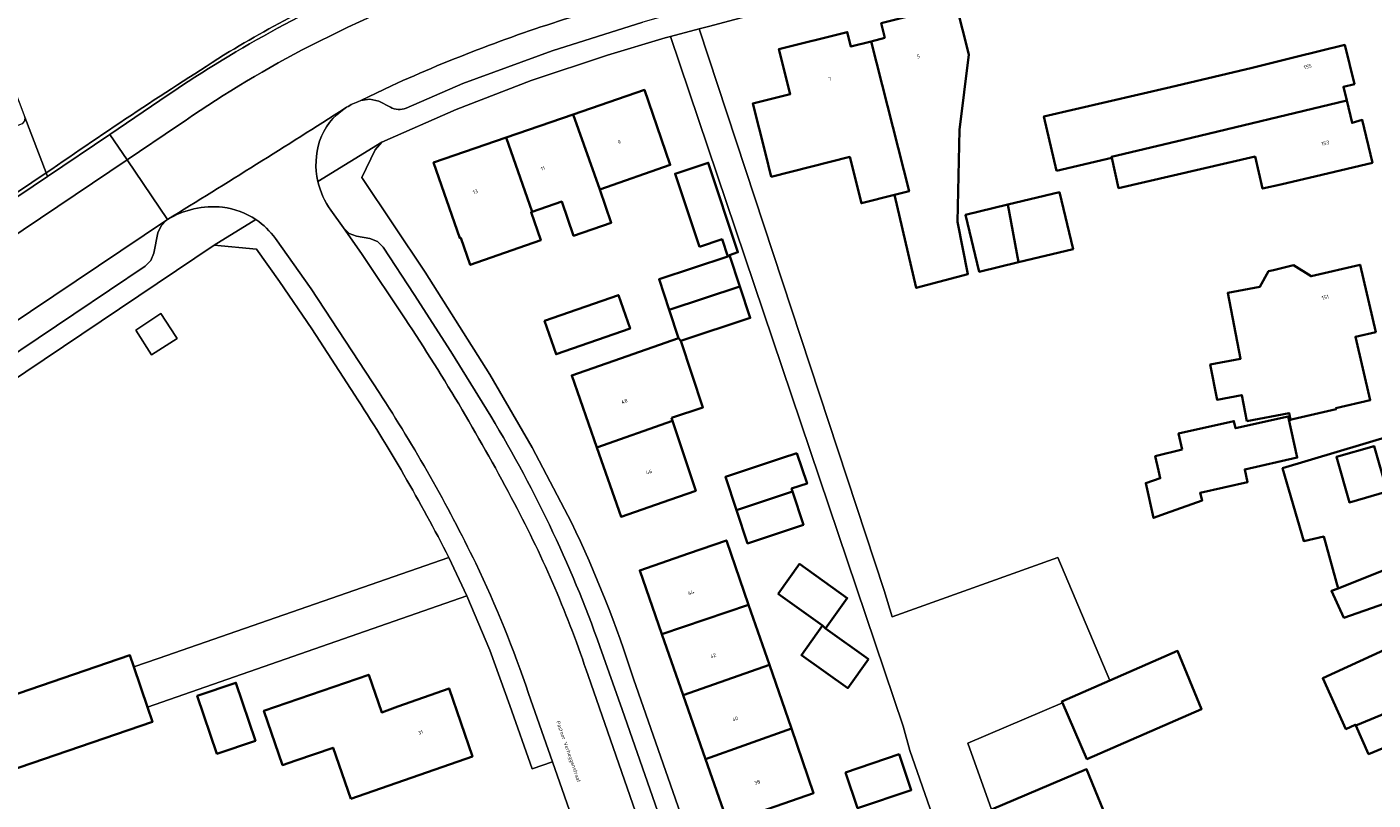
# Model space of a CAD drawing. Header units: metres. Extents: x 197700 to 204338, y 317132 to 325229.
# Tile 212 of 256: x 199686 to 199817, y 319215 to 319290. Entities that reach past the tile are written whole.
import ezdxf
from ezdxf.enums import TextEntityAlignment as Align

# ---------------------------------------------------------------- set-up
doc = ezdxf.new("R2010")
doc.units = ezdxf.units.M
for name, color, linetype, lineweight in [('B-WE-GR-BEPLANTING_CULTUUR_HEESTERS-GV', 90, 'Continuous', 18), ('B-WE-OG-BEBOUWING-GV', 7, 'Continuous', 35), ('B-WE-OG-BEBOUWING-T18', 10, 'Continuous', 18), ('B-WE-OG-TERREIN_CULTUURSCHEIDING-GV', 7, 'Continuous', 18), ('B-WE-OG-TERREIN_ERF-GV', 7, 'Continuous', 18), ('B-WE-OG-TOPOGRAFIE-T18', 10, 'Continuous', 18), ('B-WE-VH-VERHARDING_ASFALT-GV', 252, 'Continuous', 18), ('B-WE-VH-VERHARDING_BETONSTRAATSTEEN-GV', 252, 'Continuous', 18), ('B-WE-VH-VERHARDING_GESLOTEN-GV', 252, 'Continuous', 18), ('B-WE-VH-VERHARDING_OPEN-GV', 252, 'Continuous', 18), ('B-WE-VH-VERHARDING_TEGEL-GV', 252, 'Continuous', 18)]:
    doc.layers.add(name, color=color, linetype=linetype, lineweight=lineweight)
doc.styles.add('NLCS-ISO-M200-T18', font='NLCS-ISO.ttf', dxfattribs={"height": 0.36})

msp = doc.modelspace()

# ---------------------------------------------------------------- linework, layer by layer
at = {"layer": 'B-WE-GR-BEPLANTING_CULTUUR_HEESTERS-GV'}
for points in [[(199699.966, 319283.762, -0.049288), (199721.736, 319295.614)], [(199721.61, 319295.952, 0.0344834), (199705.901, 319287.96)], [(199705.901, 319287.96, 0.010903), (199688.104, 319276.183)]]:
    msp.add_lwpolyline(points, format="xyb", dxfattribs=at)
msp.add_lwpolyline([(199688.104, 319276.183), (199688.231, 319275.847), (199694.288, 319279.932), (199699.966, 319283.762)], dxfattribs=at)
msp.add_lwpolyline([(199666.77, 319261.373), (199688.231, 319275.847), (199688.104, 319276.183), (199667.14, 319262.045), (199666.645, 319261.711)], close=True, dxfattribs=at)
at = {"layer": 'B-WE-OG-BEBOUWING-GV'}
for points in [[(199769.496, 319289.299), (199768.164, 319288.957), (199771.832, 319274.409), (199770.429, 319274.054), (199772.539, 319265.025), (199777.537, 319266.373), (199776.53, 319271.451), (199776.74, 319280.367), (199777.625, 319287.689), (199776.408, 319292.539), (199769.14, 319290.715)], [(199758.465, 319275.815), (199766.076, 319277.74), (199767.214, 319273.24), (199770.429, 319274.054), (199771.832, 319274.409), (199768.164, 319288.957), (199766.186, 319288.449), (199765.831, 319289.865), (199759.208, 319288.201), (199760.308, 319283.838), (199756.672, 319282.921), (199757.895, 319278.073)], [(199786.138, 319276.398), (199791.493, 319277.636), (199791.47, 319277.736), (199798.425, 319279.408), (199814.295, 319283.222), (199813.979, 319284.556), (199815.038, 319284.817), (199814.104, 319288.608), (199809.249, 319287.412), (199805.115, 319286.394), (199802.676, 319285.818), (199797.213, 319284.517), (199784.918, 319281.674)], [(199741.822, 319274.583), (199748.667, 319276.956), (199747.785, 319279.517), (199746.157, 319284.244), (199739.246, 319281.864)], [(199816.783, 319277.162), (199815.802, 319281.336), (199814.811, 319281.04), (199814.295, 319283.222), (199798.425, 319279.408), (199791.47, 319277.736), (199791.493, 319277.636), (199792.169, 319274.713), (199805.411, 319277.776), (199806.13, 319274.662), (199807.918, 319275.076), (199811.88, 319276.009)], [(199735.278, 319272.415), (199738.14, 319273.408), (199739.292, 319270.085), (199742.942, 319271.35), (199741.822, 319274.583), (199739.246, 319281.864), (199732.746, 319279.626)], [(199735.278, 319272.415), (199732.746, 319279.626), (199725.708, 319277.203), (199728.241, 319269.856), (199728.345, 319269.892), (199729.269, 319267.255), (199733.987, 319268.908), (199736.108, 319269.651), (199735.164, 319272.376)], [(199751.494, 319269.021), (199753.693, 319269.751), (199754.246, 319268.083), (199754.414, 319268.207), (199755.235, 319268.479), (199752.351, 319277.173), (199749.142, 319276.109)], [(199782.439, 319267.514), (199787.752, 319268.791), (199786.424, 319274.318), (199781.407, 319273.113)], [(199781.407, 319273.113), (199777.315, 319272.13), (199778.644, 319266.602), (199782.439, 319267.514)], [(199754.414, 319268.207), (199754.246, 319268.083), (199747.575, 319265.87), (199748.565, 319262.885), (199755.424, 319265.161)], [(199804.61, 319252.089), (199808.701, 319252.881), (199808.829, 319252.215), (199809.074, 319252.273), (199813.271, 319253.252), (199813.246, 319253.359), (199816.577, 319254.136), (199815.143, 319260.281), (199817.11, 319260.74), (199815.588, 319267.266), (199810.835, 319266.157), (199809.13, 319267.217), (199807.182, 319266.763), (199806.71, 319266.653), (199805.882, 319265.144), (199802.759, 319264.54), (199803.997, 319258.144), (199801.06, 319257.576), (199801.721, 319254.162), (199804.119, 319254.626)], [(199755.424, 319265.161), (199748.565, 319262.885), (199749.477, 319260.138), (199749.699, 319259.881), (199756.435, 319262.115)], [(199736.47, 319261.843), (199737.588, 319258.589), (199744.761, 319261.074), (199743.635, 319264.324)], [(199748.79, 319252.416), (199751.84, 319253.427), (199749.699, 319259.881), (199749.477, 319260.138), (199743.835, 319258.172), (199739.114, 319256.527), (199741.554, 319249.523), (199748.885, 319252.13)], [(199748.611, 319244.464), (199751.136, 319245.344), (199748.885, 319252.13), (199741.554, 319249.523), (199743.889, 319242.819)], [(199798.337, 319249.357), (199795.719, 319248.678), (199796.033, 319247.301), (199796.208, 319246.557), (199794.799, 319246.083), (199795.56, 319242.705), (199796.713, 319243.139), (199800.282, 319244.402), (199800.07, 319245.15), (199804.679, 319246.176), (199804.403, 319247.415), (199809.493, 319248.549), (199808.603, 319252.542), (199803.513, 319251.408), (199803.36, 319252.096), (199797.991, 319250.898)], [(199830.936, 319243.139), (199828.687, 319252.993), (199823.812, 319251.88), (199818.665, 319250.705), (199808.069, 319247.513), (199810.127, 319240.45), (199812.075, 319240.887), (199813.451, 319235.839), (199830.995, 319242.877)], [(199818.217, 319245.252), (199814.558, 319244.208), (199813.292, 319248.627), (199816.95, 319249.672)], [(199760.955, 319248.982), (199759.45, 319248.486), (199754.022, 319246.672), (199755.099, 319243.448), (199760.527, 319245.262), (199760.433, 319245.543), (199761.938, 319246.039)], [(199761.604, 319242.038), (199760.527, 319245.262), (199755.099, 319243.448), (199756.176, 319240.224)], [(199832.421, 319236.537), (199830.995, 319242.877), (199813.451, 319235.839), (199812.813, 319235.612), (199814.024, 319233.012), (199821.312, 319235.549), (199822.67, 319232.269)], [(199756.27, 319234.267), (199754.112, 319240.522), (199750.429, 319239.24), (199745.708, 319237.597), (199747.861, 319231.412)], [(199696.62, 319228.236), (199696.24, 319229.366), (199682.168, 319224.558), (199682.336, 319224.066), (199680.707, 319223.57), (199679.79, 319224.942), (199680.213, 319225.227), (199671.202, 319238.618), (199671.053, 319238.513), (199665.515, 319234.805), (199674.517, 319221.407), (199675.299, 319221.929), (199676.182, 319220.604), (199677.129, 319219.185), (199678.547, 319217.058), (199684.085, 319218.944), (199684.375, 319218.092), (199698.42, 319222.892), (199697.934, 319224.335)], [(199759.139, 319235.331), (199763.448, 319232.246), (199763.723, 319231.967), (199765.839, 319234.923), (199761.215, 319238.232)], [(199833.709, 319230.815), (199832.421, 319236.537), (199822.67, 319232.269), (199822.736, 319232.109), (199811.978, 319227.136), (199814.213, 319222.201), (199815.126, 319222.625), (199815.166, 319222.536), (199817.606, 319223.552)], [(199758.283, 319228.434), (199756.27, 319234.267), (199747.861, 319231.412), (199749.916, 319225.51)], [(199767.889, 319228.986), (199763.723, 319231.967), (199763.448, 319232.246), (199761.399, 319229.383), (199765.879, 319226.176)], [(199786.641, 319224.893), (199786.707, 319224.74), (199789.084, 319219.291), (199800.219, 319224.146), (199797.888, 319229.797), (199791.315, 319226.931)], [(199826.276, 319223.837), (199827.327, 319221.271), (199835.137, 319224.726), (199833.709, 319230.815), (199817.606, 319223.552), (199815.166, 319222.536), (199816.418, 319219.771)], [(199749.916, 319225.51), (199752.085, 319219.278), (199760.415, 319222.253), (199758.283, 319228.434)], [(199717.666, 319215.441), (199729.467, 319219.532), (199727.213, 319226.143), (199722.246, 319224.384), (199720.667, 319223.825), (199719.408, 319227.485), (199709.242, 319223.988), (199711.057, 319218.712), (199712.33, 319219.15), (199715.955, 319220.396)], [(199708.428, 319221.076), (199706.523, 319226.695), (199702.779, 319225.426), (199704.684, 319219.807)], [(199752.085, 319219.278), (199754.24, 319213.088), (199758.935, 319214.723), (199762.576, 319215.99), (199760.415, 319222.253)], [(199765.661, 319217.995), (199766.845, 319214.517), (199772.054, 319216.289), (199770.871, 319219.767)], [(199781.897, 319208.421), (199786.417, 319210.507), (199789.684, 319211.615), (199791.527, 319212.24), (199789.053, 319218.308), (199779.844, 319214.392), (199779.419, 319214.212)]]:
    msp.add_lwpolyline(points, close=True, dxfattribs=at)
at = {"layer": 'B-WE-OG-TERREIN_CULTUURSCHEIDING-GV'}
for points in [[(199687.203, 319310.647), (199685.705, 319314.544), (199684.247, 319318.343), (199675.925, 319314.894), (199685.083, 319290.487), (199683.012, 319289.596), (199684.394, 319285.959), (199686.05, 319281.599), (199688.104, 319276.183)], [(199710.756, 319265.662), (199708.527, 319268.77), (199704.421, 319269.164), (199680.569, 319253.143), (199681.709, 319251.453), (199679.129, 319249.753), (199677.963, 319251.392), (199668.697, 319245.169), (199659.415, 319238.934), (199658.946, 319237.269), (199660.079, 319235.363), (199669.075, 319241.393), (199671.053, 319238.513), (199671.202, 319238.618), (199680.213, 319225.227), (199679.79, 319224.942), (199680.707, 319223.57), (199682.336, 319224.066), (199682.168, 319224.558), (199696.24, 319229.366), (199696.62, 319228.236), (199698.975, 319229.055), (199727.183, 319238.862)], [(199718.051, 319254.63), (199713.899, 319261.04), (199710.756, 319265.662)]]:
    msp.add_lwpolyline(points, dxfattribs=at)
for points in [[(199705.901, 319287.96, -0.0344834), (199721.61, 319295.952)], [(199688.104, 319276.183, -0.010903), (199705.901, 319287.96)], [(199727.183, 319238.862, 0.027147), (199718.051, 319254.63)]]:
    msp.add_lwpolyline(points, format="xyb", dxfattribs=at)
for points in [[(199688.104, 319276.183), (199686.05, 319281.599), (199686.029, 319281.229), (199685.785, 319280.951), (199663.813, 319272.532), (199663.444, 319272.535), (199663.181, 319272.794), (199663.347, 319272.354), (199667.14, 319262.045)], [(199699.246, 319262.527), (199700.695, 319260.301), (199700.822, 319260.102), (199698.348, 319258.523), (199696.805, 319260.939)]]:
    msp.add_lwpolyline(points, close=True, dxfattribs=at)
at = {"layer": 'B-WE-OG-TERREIN_ERF-GV'}
for points in [[(199822.994, 319277.192), (199816.364, 319307.431), (199816.194, 319307.391), (199794.386, 319302.083), (199775.979, 319298.028), (199775.292, 319296.785), (199775.397, 319296.384), (199772.034, 319295.5), (199760.025, 319292.443), (199752.389, 319290.406), (199751.468, 319290.161), (199769.426, 319235.664), (199770.194, 319233.086), (199786.263, 319238.85), (199791.315, 319226.931), (199797.888, 319229.797), (199800.219, 319224.146), (199789.084, 319219.291), (199786.707, 319224.74), (199777.545, 319220.839), (199779.844, 319214.392), (199789.053, 319218.308), (199791.527, 319212.24)], [(199781.927, 319191.364), (199771.916, 319220.113), (199771.258, 319222.482), (199748.676, 319289.417), (199748.183, 319289.286), (199742.564, 319287.618), (199735.172, 319285.154), (199727.906, 319282.341), (199720.67, 319279.178), (199720.025, 319278.417), (199718.732, 319275.727), (199724.898, 319266.541), (199731.176, 319256.633), (199735.279, 319249.532), (199739.082, 319242.267)], [(199821.312, 319235.549), (199814.024, 319233.012), (199812.813, 319235.612), (199813.451, 319235.839), (199812.075, 319240.887), (199810.127, 319240.45), (199808.069, 319247.513), (199818.665, 319250.705)], [(199744.58, 319191.678), (199746.547, 319192.364), (199737.245, 319219.02), (199735.266, 319218.33), (199733.097, 319224.491), (199731.148, 319229.863), (199728.944, 319235.135), (199697.934, 319224.335), (199698.42, 319222.892), (199684.375, 319218.092), (199684.085, 319218.944), (199678.547, 319217.058), (199680.184, 319214.603), (199672.646, 319211.912), (199708.429, 319129.061)], [(199826.276, 319223.837), (199816.418, 319219.771), (199815.166, 319222.536), (199815.126, 319222.625), (199814.213, 319222.201), (199811.978, 319227.136), (199822.736, 319232.109)], [(199745.1, 319227.067), (199770.736, 319153.575)]]:
    msp.add_lwpolyline(points, dxfattribs=at)
for points in [[(199766.076, 319277.74), (199758.465, 319275.815), (199757.895, 319278.073), (199756.672, 319282.921), (199760.308, 319283.838), (199759.208, 319288.201), (199765.831, 319289.865), (199766.186, 319288.449), (199768.164, 319288.957), (199769.496, 319289.299), (199769.14, 319290.715), (199776.408, 319292.539), (199777.625, 319287.689), (199776.74, 319280.367), (199776.53, 319271.451), (199777.537, 319266.373), (199772.539, 319265.025), (199770.429, 319274.054), (199767.214, 319273.24)], [(199791.493, 319277.636), (199786.138, 319276.398), (199784.918, 319281.674), (199797.213, 319284.517), (199802.676, 319285.818), (199805.115, 319286.394), (199809.249, 319287.412), (199814.104, 319288.608), (199815.038, 319284.817), (199813.979, 319284.556), (199814.295, 319283.222), (199814.811, 319281.04), (199815.802, 319281.336), (199816.783, 319277.162), (199811.88, 319276.009), (199807.918, 319275.076), (199806.13, 319274.662), (199805.411, 319277.776), (199792.169, 319274.713)], [(199738.14, 319273.408), (199735.278, 319272.415), (199735.164, 319272.376), (199736.108, 319269.651), (199733.987, 319268.908), (199729.269, 319267.255), (199728.345, 319269.892), (199728.241, 319269.856), (199725.708, 319277.203), (199732.746, 319279.626), (199739.246, 319281.864), (199746.157, 319284.244), (199747.785, 319279.517), (199748.667, 319276.956), (199741.822, 319274.583), (199742.942, 319271.35), (199739.292, 319270.085)], [(199753.693, 319269.751), (199751.494, 319269.021), (199749.142, 319276.109), (199752.351, 319277.173), (199755.235, 319268.479), (199754.414, 319268.207), (199755.424, 319265.161), (199756.435, 319262.115), (199749.699, 319259.881), (199751.84, 319253.427), (199748.79, 319252.416), (199748.885, 319252.13), (199751.136, 319245.344), (199748.611, 319244.464), (199743.889, 319242.819), (199741.554, 319249.523), (199739.114, 319256.527), (199743.835, 319258.172), (199749.477, 319260.138), (199748.565, 319262.885), (199747.575, 319265.87), (199754.246, 319268.083)], [(199777.315, 319272.13), (199781.407, 319273.113), (199786.424, 319274.318), (199787.752, 319268.791), (199782.439, 319267.514), (199778.644, 319266.602)], [(199808.701, 319252.881), (199804.61, 319252.089), (199804.119, 319254.626), (199801.721, 319254.162), (199801.06, 319257.576), (199803.997, 319258.144), (199802.759, 319264.54), (199805.882, 319265.144), (199806.71, 319266.653), (199807.182, 319266.763), (199809.13, 319267.217), (199810.835, 319266.157), (199815.588, 319267.266), (199817.11, 319260.74), (199815.143, 319260.281), (199816.577, 319254.136), (199813.246, 319253.359), (199813.271, 319253.252), (199809.074, 319252.273), (199808.829, 319252.215)], [(199737.588, 319258.589), (199736.47, 319261.843), (199743.635, 319264.324), (199744.761, 319261.074)], [(199795.719, 319248.678), (199798.337, 319249.357), (199797.991, 319250.898), (199803.36, 319252.096), (199803.513, 319251.408), (199808.603, 319252.542), (199809.493, 319248.549), (199804.403, 319247.415), (199804.679, 319246.176), (199800.07, 319245.15), (199800.282, 319244.402), (199796.713, 319243.139), (199795.56, 319242.705), (199794.799, 319246.083), (199796.208, 319246.557), (199796.033, 319247.301)], [(199814.558, 319244.208), (199818.217, 319245.252), (199816.95, 319249.672), (199813.292, 319248.627)], [(199759.45, 319248.486), (199760.955, 319248.982), (199761.938, 319246.039), (199760.433, 319245.543), (199760.527, 319245.262), (199761.604, 319242.038), (199756.176, 319240.224), (199755.099, 319243.448), (199754.022, 319246.672)], [(199756.27, 319234.267), (199758.283, 319228.434), (199760.415, 319222.253), (199762.576, 319215.99), (199758.935, 319214.723), (199754.24, 319213.088), (199752.085, 319219.278), (199749.916, 319225.51), (199747.861, 319231.412), (199745.708, 319237.597), (199750.429, 319239.24), (199754.112, 319240.522)], [(199763.448, 319232.246), (199759.139, 319235.331), (199761.215, 319238.232), (199765.839, 319234.923), (199763.723, 319231.967), (199767.889, 319228.986), (199765.879, 319226.176), (199761.399, 319229.383)], [(199729.467, 319219.532), (199717.666, 319215.441), (199715.955, 319220.396), (199712.33, 319219.15), (199711.057, 319218.712), (199709.242, 319223.988), (199719.408, 319227.485), (199720.667, 319223.825), (199722.246, 319224.384), (199727.213, 319226.143)], [(199704.684, 319219.807), (199702.779, 319225.426), (199706.523, 319226.695), (199708.428, 319221.076)], [(199766.845, 319214.517), (199765.661, 319217.995), (199770.871, 319219.767), (199772.054, 319216.289)]]:
    msp.add_lwpolyline(points, close=True, dxfattribs=at)
msp.add_lwpolyline([(199739.082, 319242.267, -0.0350996), (199745.1, 319227.067)], format="xyb", dxfattribs=at)
at = {"layer": 'B-WE-VH-VERHARDING_ASFALT-GV'}
for points in [[(199731.948, 319296.339), (199726.884, 319294.477), (199721.898, 319292.417), (199717.388, 319290.35), (199712.956, 319288.122)], [(199718.353, 319283.1), (199718.632, 319283.232), (199721.635, 319284.65)], [(199700.87, 319280.744), (199695.965, 319277.446), (199699.873, 319271.651)], [(199695.965, 319277.446), (199669.028, 319259.332), (199659.994, 319253.243), (199606.331, 319217.171), (199606.239, 319217.109), (199597.231, 319211.045), (199566.33, 319190.21), (199570.24, 319184.451), (199578.907, 319190.285), (199642.843, 319233.321)], [(199643.739, 319233.834), (199658.702, 319244.004), (199669.046, 319250.95), (199699.799, 319271.601), (199699.873, 319271.651), (199695.965, 319277.446)], [(199722.932, 319262.031), (199718.715, 319268.351), (199716.963, 319270.842), (199715.736, 319272.587)], [(199710.358, 319269.806), (199713.837, 319264.928), (199720.416, 319254.858)], [(199767.302, 319150.752), (199766.681, 319152.58), (199740.692, 319227.405)], [(199734.928, 319225.659), (199737.245, 319219.02), (199746.547, 319192.364), (199759.413, 319155.498), (199761.318, 319150.087)]]:
    msp.add_lwpolyline(points, dxfattribs=at)
for points in [[(199721.635, 319284.65, -0.0322008), (199739.546, 319291.452)], [(199712.956, 319288.122, 0.03171), (199700.87, 319280.744)], [(199717.115, 319282.46, -0.0545472), (199718.353, 319283.1)], [(199699.873, 319271.651, 0.0039169), (199717.115, 319282.46)], [(199717.115, 319282.46, -0.0039169), (199699.873, 319271.651)], [(199714.623, 319279.275, -0.1618139), (199717.115, 319282.46)], [(199714.482, 319275.364, -0.1306074), (199714.623, 319279.275)], [(199715.736, 319272.587, -0.1009622), (199714.482, 319275.364)], [(199699.873, 319271.651, -0.1672292), (199705.238, 319272.848)], [(199705.238, 319272.848, -0.1194564), (199708.465, 319271.656)], [(199708.465, 319271.656, -0.0916167), (199710.358, 319269.806)], [(199733.549, 319244.106, 0.0256344), (199722.932, 319262.031)], [(199720.416, 319254.858, -0.0317209), (199729.79, 319238.3)], [(199740.692, 319227.405, 0.0414643), (199733.549, 319244.106)], [(199729.79, 319238.3, -0.0292867), (199734.928, 319225.659)]]:
    msp.add_lwpolyline(points, format="xyb", dxfattribs=at)
at = {"layer": 'B-WE-VH-VERHARDING_BETONSTRAATSTEEN-GV'}
for points in [[(199739.546, 319291.452, 0.0322008), (199721.635, 319284.65)], [(199721.509, 319282.575, 0.2343453), (199723.037, 319282.487)], [(199722.932, 319262.031, -0.0256344), (199733.549, 319244.106)], [(199741.836, 319230.22, 0.0523527), (199730.838, 319253.249)], [(199733.549, 319244.106, -0.0414643), (199740.692, 319227.405)]]:
    msp.add_lwpolyline(points, format="xyb", dxfattribs=at)
for points in [[(199723.037, 319282.487), (199728.534, 319284.855), (199737.208, 319288.023), (199746.005, 319290.834)], [(199779.844, 319214.392), (199777.545, 319220.839), (199786.707, 319224.74), (199786.641, 319224.893), (199791.315, 319226.931), (199786.263, 319238.85), (199770.194, 319233.086), (199769.426, 319235.664), (199751.468, 319290.161), (199748.676, 319289.417), (199771.258, 319222.482), (199771.916, 319220.113), (199781.927, 319191.364)], [(199721.635, 319284.65), (199718.632, 319283.232), (199719.52, 319283.36), (199720.392, 319283.145), (199721.509, 319282.575)], [(199730.838, 319253.249), (199727.386, 319258.858), (199723.814, 319264.393), (199720.81, 319268.969), (199720.249, 319269.529), (199719.508, 319269.806), (199718.235, 319270.037), (199717.524, 319270.321), (199716.963, 319270.842), (199718.715, 319268.351), (199722.932, 319262.031)], [(199743.997, 319224.109), (199741.836, 319230.22)], [(199740.692, 319227.405), (199766.681, 319152.58)], [(199766.779, 319154.649), (199767.148, 319155.536), (199767.345, 319156.297), (199767.335, 319157.085), (199743.997, 319224.109)]]:
    msp.add_lwpolyline(points, dxfattribs=at)
msp.add_lwpolyline([(199670.501, 319251.167), (199672.695, 319250.698), (199673.106, 319250.687), (199673.466, 319250.832), (199697.719, 319267.146), (199698.268, 319267.677), (199698.548, 319268.388), (199698.965, 319270.368), (199699.268, 319271.061), (199699.799, 319271.601), (199669.046, 319250.95), (199669.709, 319251.169)], close=True, dxfattribs=at)
at = {"layer": 'B-WE-VH-VERHARDING_GESLOTEN-GV'}
msp.add_lwpolyline([(199700.695, 319260.301), (199699.246, 319262.527), (199696.805, 319260.939), (199698.348, 319258.523), (199700.822, 319260.102)], close=True, dxfattribs=at)
at = {"layer": 'B-WE-VH-VERHARDING_OPEN-GV'}
msp.add_lwpolyline([(199727.183, 319238.862), (199698.975, 319229.055), (199696.62, 319228.236), (199697.934, 319224.335), (199728.944, 319235.135)], close=True, dxfattribs=at)
at = {"layer": 'B-WE-VH-VERHARDING_TEGEL-GV'}
for points in [[(199714.482, 319275.364), (199720.67, 319279.178), (199727.906, 319282.341), (199735.172, 319285.154), (199742.564, 319287.618), (199748.183, 319289.286), (199748.676, 319289.417), (199751.468, 319290.161), (199752.389, 319290.406), (199760.025, 319292.443), (199772.034, 319295.5), (199773.094, 319298.353), (199812.043, 319308.121), (199816.064, 319307.661), (199815.372, 319309.851)], [(199712.956, 319288.122), (199717.388, 319290.35), (199721.898, 319292.417)], [(199752.254, 319292.583), (199746.005, 319290.834), (199737.208, 319288.023), (199728.534, 319284.855), (199723.037, 319282.487)], [(199699.966, 319283.762), (199694.288, 319279.932), (199695.965, 319277.446)], [(199721.509, 319282.575), (199720.392, 319283.145), (199719.52, 319283.36), (199718.632, 319283.232), (199718.353, 319283.1)], [(199695.965, 319277.446), (199700.87, 319280.744)], [(199669.028, 319259.332), (199695.965, 319277.446), (199694.288, 319279.932), (199688.231, 319275.847), (199666.77, 319261.373), (199665.289, 319260.391)], [(199739.082, 319242.267), (199735.279, 319249.532), (199731.176, 319256.633), (199724.898, 319266.541), (199718.732, 319275.727), (199720.025, 319278.417), (199720.67, 319279.178), (199714.482, 319275.364)], [(199699.873, 319271.651), (199699.799, 319271.601), (199699.268, 319271.061), (199698.965, 319270.368), (199698.548, 319268.388), (199698.268, 319267.677), (199697.719, 319267.146), (199673.466, 319250.832), (199673.106, 319250.687), (199672.695, 319250.698), (199670.501, 319251.167), (199669.709, 319251.169), (199669.046, 319250.95), (199658.702, 319244.004)], [(199708.465, 319271.656), (199704.421, 319269.164), (199708.527, 319268.77), (199710.756, 319265.662), (199713.899, 319261.04), (199718.051, 319254.63)], [(199704.421, 319269.164), (199708.465, 319271.656)], [(199715.736, 319272.587), (199716.963, 319270.842), (199717.524, 319270.321), (199718.235, 319270.037), (199719.508, 319269.806), (199720.249, 319269.529), (199720.81, 319268.969), (199723.814, 319264.393), (199727.386, 319258.858), (199730.838, 319253.249)], [(199656.649, 319237.065), (199659.415, 319238.934), (199668.697, 319245.169), (199677.963, 319251.392), (199680.569, 319253.143), (199704.421, 319269.164)], [(199720.416, 319254.858), (199713.837, 319264.928), (199710.358, 319269.806)], [(199727.183, 319238.862), (199728.944, 319235.135), (199731.148, 319229.863), (199733.097, 319224.491), (199735.266, 319218.33), (199737.245, 319219.02), (199734.928, 319225.659)], [(199741.836, 319230.22), (199743.997, 319224.109), (199767.335, 319157.085), (199767.345, 319156.297), (199767.148, 319155.536), (199766.779, 319154.649)], [(199770.736, 319153.575), (199745.1, 319227.067)]]:
    msp.add_lwpolyline(points, dxfattribs=at)
for points in [[(199721.736, 319295.614, 0.049288), (199699.966, 319283.762)], [(199700.87, 319280.744, -0.03171), (199712.956, 319288.122)], [(199718.353, 319283.1, 0.0545472), (199717.115, 319282.46)], [(199717.115, 319282.46, 0.1618139), (199714.623, 319279.275)], [(199723.037, 319282.487, -0.2343453), (199721.509, 319282.575)], [(199714.623, 319279.275, 0.1306074), (199714.482, 319275.364)], [(199714.482, 319275.364, 0.1009622), (199715.736, 319272.587)], [(199705.238, 319272.848, 0.1672292), (199699.873, 319271.651)], [(199708.465, 319271.656, 0.1194564), (199705.238, 319272.848)], [(199710.358, 319269.806, 0.0916167), (199708.465, 319271.656)], [(199718.051, 319254.63, -0.027147), (199727.183, 319238.862)], [(199729.79, 319238.3, 0.0317209), (199720.416, 319254.858)], [(199730.838, 319253.249, -0.0523527), (199741.836, 319230.22)], [(199745.1, 319227.067, 0.0350996), (199739.082, 319242.267)], [(199734.928, 319225.659, 0.0292867), (199729.79, 319238.3)]]:
    msp.add_lwpolyline(points, format="xyb", dxfattribs=at)

# ---------------------------------------------------------------- texts
at = {"layer": 'B-WE-OG-BEBOUWING-T18', "style": 'NLCS-ISO-M200-T18'}
for s, rotation, p in [('5', 14, (199772.742, 319287.495)), ('155', 13.8, (199810.502, 319286.506)), ('7', 14.1, (199764.145, 319285.317)), ('9', 19, (199743.718, 319279.173)), ('153', 13.2, (199812.222, 319279.085)), ('11', 19, (199736.305, 319276.621)), ('13', 19, (199729.755, 319274.366)), ('151', 13.1, (199812.214, 319264.121)), ('48', 19.2, (199744.224, 319254.017)), ('46', 19.2, (199746.609, 319247.17)), ('44', 19.1, (199750.691, 319235.45)), ('42', 19.2, (199752.824, 319229.323)), ('40', 19.1, (199754.957, 319223.195)), ('31', 18.8, (199724.439, 319221.885)), ('38', 19.2, (199757.098, 319217.044))]:
    msp.add_text(s, height=0.36, rotation=rotation, dxfattribs=at).set_placement(p, align=Align.MIDDLE)
at = {"layer": 'B-WE-OG-TOPOGRAFIE-T18', "style": 'NLCS-ISO-M200-T18'}
msp.add_text('Pastoor Verheggenstraat', height=0.36, rotation=289.3, dxfattribs=at).set_placement((199738.754, 319220.005), align=Align.MIDDLE)

doc.saveas('drawing.dxf')
